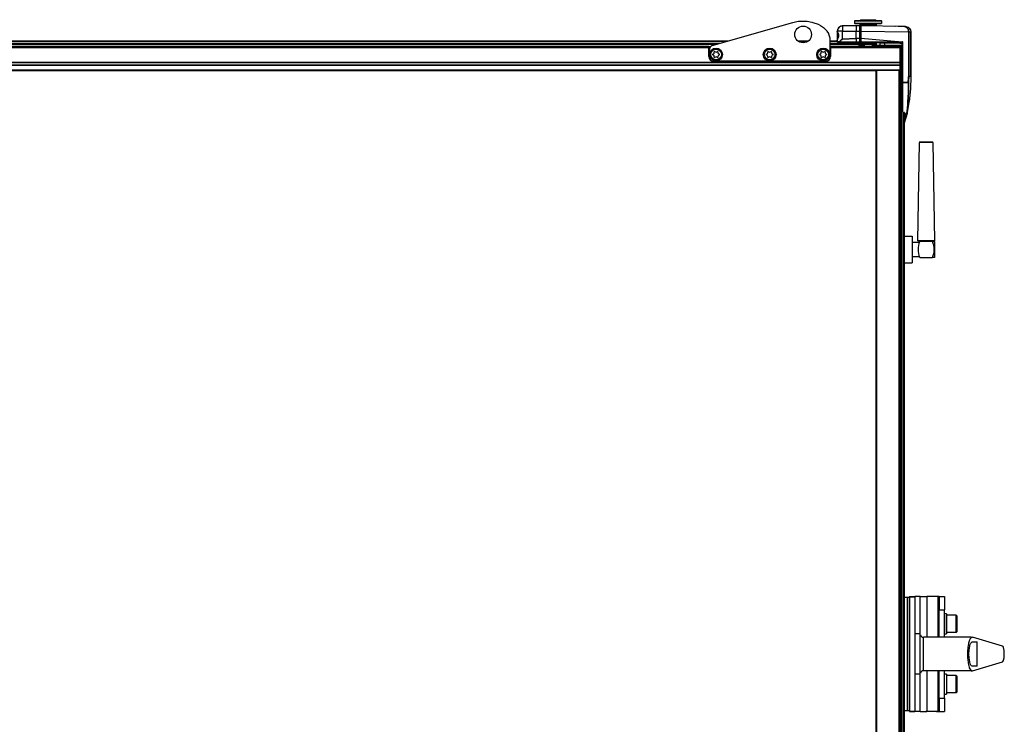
# Model space of a CAD drawing. Header units: millimetres. Extents: x -380.3 to -282.2, y 263.5 to 326.7.
# Tile 11 of 11: x -331.2 to -282.2, y 291.6 to 326.7. Entities that reach past the tile are written whole.
import ezdxf

# ---------------------------------------------------------------- set-up
doc = ezdxf.new("R2010")
doc.units = ezdxf.units.MM

# ---------------------------------------------------------------- blocks, each defined once
blk = doc.blocks.new('Abdeckung-2__5', base_point=(-4358.2, 4879.97))
at = {"color": 1, "linetype": 'Continuous'}
for p, q in [((-4358.13, 4891.29), (-4358.07, 4891.97)), ((-4354.2, 4891.29), (-4358.13, 4891.29)), ((-4357.78, 4890.3), (-4357.98, 4890.71)), ((-4357.83, 4890.09), (-4357.78, 4890.3)), ((-4357.83, 4885.85), (-4357.83, 4890.09)), ((-4357.63, 4889.99), (-4357.78, 4890.3)), ((-4357.57, 4889.85), (-4357.63, 4889.99)), ((-4357.35, 4889.29), (-4357.57, 4889.85)), ((-4357.27, 4889.05), (-4357.35, 4889.29)), ((-4354.2, 4891.29), (-4344.13, 4891.47)), ((-4354.19, 4885.51), (-4354.2, 4891.29)), ((-4344.13, 4885.87), (-4344.13, 4891.47)), ((-4344.13, 4891.47), (-4341.42, 4891.42)), ((-4341.42, 4895.42), (-4341.42, 4894.77)), ((-4341.42, 4894.77), (-4341.42, 4891.42)), ((-4341.42, 4891.42), (-4341.41, 4886.12)), ((-4341.13, 4891.41), (-4341.42, 4891.42)), ((-4340.53, 4891.41), (-4341.13, 4891.41)), ((-4356.39, 4883.48), (-4358.13, 4883.51)), ((-4358.03, 4885.11), (-4357.78, 4885.64)), ((-4357.78, 4885.64), (-4357.83, 4885.85)), ((-4357.78, 4885.64), (-4357.63, 4885.95)), ((-4357.63, 4885.95), (-4357.57, 4886.09)), ((-4357.57, 4886.09), (-4357.35, 4886.65)), ((-4357.35, 4886.65), (-4357.27, 4886.89)), ((-4357.18, 4888.65), (-4357.27, 4889.05)), ((-4357.27, 4886.89), (-4357.19, 4887.24)), ((-4357.19, 4887.24), (-4357.18, 4888.65)), ((-4356.13, 4884.01), (-4356.39, 4883.48)), ((-4356.22, 4883.45), (-4355.73, 4884.35)), ((-4356.22, 4883.45), (-4344.13, 4883.48)), ((-4344.13, 4883.26), (-4356.22, 4883.45)), ((-4355.73, 4884.35), (-4356.13, 4884.01)), ((-4355.73, 4884.35), (-4354.46, 4885.47)), ((-4354.82, 4885.43), (-4355.73, 4884.35)), ((-4354.46, 4885.47), (-4354.82, 4885.43)), ((-4354.19, 4885.51), (-4354.46, 4885.47)), ((-4354.46, 4885.47), (-4354.19, 4885.51)), ((-4354.19, 4885.51), (-4344.13, 4885.87)), ((-4344.13, 4885.87), (-4354.19, 4885.51)), ((-4341.41, 4886.12), (-4344.13, 4885.87)), ((-4344.13, 4885.87), (-4341.41, 4886.12)), ((-4344.13, 4883.48), (-4341.41, 4883.53)), ((-4341.41, 4883.31), (-4344.13, 4883.26)), ((-4341.21, 4886.14), (-4341.41, 4886.12)), ((-4341.41, 4886.12), (-4341.41, 4883.53)), ((-4341.41, 4883.53), (-4341.41, 4883.31)), ((-4340.53, 4887.27), (-4341.13, 4887.22))]:
    blk.add_line(p, q, dxfattribs=at)
at = {"color": 7, "linetype": 'Continuous'}
for p, q in [((-4358.13, 4891.29), (-4358.13, 4891.16)), ((-4358.13, 4891.29), (-4358.13, 4884.78)), ((-4358.13, 4891.16), (-4358.05, 4890.86)), ((-4357.98, 4890.71), (-4358.13, 4891.16)), ((-4358.07, 4891.97), (-4358.11, 4891.51)), ((-4357.9, 4892.72), (-4358.07, 4891.97)), ((-4358.05, 4890.86), (-4357.98, 4890.71)), ((-4357.98, 4890.71), (-4357.83, 4890.09)), ((-4357.78, 4893), (-4357.9, 4892.72)), ((-4357.83, 4890.09), (-4357.57, 4889.85)), ((-4357.58, 4893.41), (-4357.78, 4893)), ((-4357.13, 4894.04), (-4357.58, 4893.41)), ((-4357.57, 4889.85), (-4357.35, 4889.29)), ((-4357.35, 4889.29), (-4357.27, 4889.05)), ((-4356.58, 4894.43), (-4357.13, 4894.04)), ((-4356.41, 4894.58), (-4356.58, 4894.43)), ((-4356.58, 4894.43), (-4356.41, 4894.58)), ((-4355.91, 4894.88), (-4356.41, 4894.58)), ((-4356.41, 4894.58), (-4355.91, 4894.88)), ((-4355.7, 4895.02), (-4355.91, 4894.88)), ((-4355.33, 4895.12), (-4355.7, 4895.02)), ((-4354.73, 4895.23), (-4355.33, 4895.12)), ((-4354.5, 4895.28), (-4354.97, 4895.23)), ((-4354.35, 4895.29), (-4354.5, 4895.28)), ((-4354.2, 4895.29), (-4354.35, 4895.29)), ((-4344.13, 4895.47), (-4354.2, 4895.29)), ((-4344.13, 4895.47), (-4344.13, 4891.47)), ((-4341.42, 4895.42), (-4344.13, 4895.47)), ((-4341.21, 4886.14), (-4341.13, 4891.41)), ((-4341.13, 4891.41), (-4341.13, 4895.12)), ((-4341.13, 4894.63), (-4340.53, 4894.58)), ((-4358.03, 4885.11), (-4358.13, 4884.78)), ((-4358.13, 4884.78), (-4358.03, 4885.11)), ((-4358.13, 4884.78), (-4358.13, 4883.51)), ((-4357.92, 4885.43), (-4358.03, 4885.11)), ((-4357.63, 4885.95), (-4357.92, 4885.43)), ((-4357.83, 4883.21), (-4356.22, 4883.18)), ((-4357.55, 4886.31), (-4357.63, 4885.95)), ((-4357.27, 4886.89), (-4357.55, 4886.31)), ((-4357.27, 4889.05), (-4357.17, 4887.97)), ((-4357.17, 4887.97), (-4357.27, 4886.89)), ((-4356.22, 4883.18), (-4344.13, 4882.97)), ((-4344.13, 4885.87), (-4344.13, 4883.48)), ((-4344.13, 4882.97), (-4341.42, 4883.02)), ((-4341.13, 4883.73), (-4341.21, 4886.14)), ((-4341.13, 4883.73), (-4340.53, 4883.79)), ((-4341.13, 4883.32), (-4341.13, 4883.73)), ((-4341.13, 4882.42), (-4341.13, 4883.73)), ((-4341.13, 4880.74), (-4341.13, 4882.42)), ((-4341.13, 4879.97), (-4341.13, 4880.74))]:
    blk.add_line(p, q, dxfattribs=at)
for centre, radius, start, end in [((-4354.16, 4891.33), 3.96, 90.49782, 180.50218), ((-4341.43, 4895.12), 0.3, 0, 89), ((-4357.83, 4883.51), 0.3, 180, 269), ((-4341.41, 4883.31), 0.288, 268.71568, 1.91188)]:
    blk.add_arc(centre, radius, start, end, dxfattribs=at)
at = {"color": 1, "linetype": 'Continuous'}
for points in [[(-4354.2, 4895.29), (-4354.2, 4895.26), (-4354.21, 4895.04), (-4354.22, 4894.63), (-4354.23, 4894.12), (-4354.22, 4893.52), (-4354.22, 4892.83), (-4354.21, 4892.08), (-4354.2, 4891.29)], [(-4356.39, 4883.48), (-4356.37, 4883.4), (-4356.3, 4883.26), (-4356.23, 4883.19), (-4356.22, 4883.18)], [(-4356.39, 4883.48), (-4356.3, 4883.47), (-4356.22, 4883.45)], [(-4356.39, 4883.48), (-4356.36, 4883.48), (-4356.22, 4883.45)], [(-4356.22, 4883.45), (-4356.22, 4883.32), (-4356.22, 4883.18)], [(-4341.42, 4883.02), (-4341.42, 4883.03), (-4341.42, 4883.09), (-4341.41, 4883.17), (-4341.41, 4883.31)], [(-4341.41, 4886.12), (-4341.4, 4886.12), (-4341.31, 4886.13), (-4341.22, 4886.14), (-4341.21, 4886.14)], [(-4341.41, 4883.53), (-4341.34, 4883.53), (-4341.26, 4883.54)], [(-4341.41, 4883.31), (-4341.34, 4883.31), (-4341.26, 4883.31), (-4341.19, 4883.31), (-4341.13, 4883.32)]]:
    blk.add_spline(points, degree=3, dxfattribs=at)
at = {"color": 7, "linetype": 'Continuous'}
blk.add_spline([(-4344.13, 4882.97), (-4344.13, 4882.99), (-4344.13, 4883.12), (-4344.13, 4883.25), (-4344.13, 4883.26)], degree=3, dxfattribs=at)
blk = doc.blocks.new('Griff-2__8', base_point=(-4340.53, 4822.75))
at = {"color": 7, "linetype": 'Continuous'}
for p, q in [((-4308.01, 4894.84), (-4340.53, 4895.41)), ((-4340.53, 4895.41), (-4340.53, 4891.41)), ((-4340.53, 4891.41), (-4340.53, 4886.16)), ((-4314.83, 4894.96), (-4315.09, 4894.96)), ((-4312.16, 4894.91), (-4312.63, 4894.92)), ((-4310.37, 4894.88), (-4312.16, 4894.91)), ((-4309.68, 4894.87), (-4310.13, 4894.88)), ((-4309.52, 4894.87), (-4309.68, 4894.87)), ((-4308.36, 4894.85), (-4309.33, 4894.86)), ((-4308.01, 4894.84), (-4307.49, 4894.77)), ((-4307.34, 4894.75), (-4308.01, 4894.84)), ((-4307.2, 4894.83), (-4308.01, 4894.84)), ((-4307.2, 4894.83), (-4306.59, 4894.77)), ((-4307.2, 4894.83), (-4306.59, 4894.77)), ((-4306.44, 4894.74), (-4305.7, 4894.5)), ((-4305.7, 4894.5), (-4305.05, 4894.15)), ((-4305.05, 4894.15), (-4304.41, 4893.63)), ((-4304.41, 4893.63), (-4303.57, 4892.33)), ((-4303.57, 4892.33), (-4303.52, 4892.19)), ((-4303.52, 4892.19), (-4303.28, 4890.83)), ((-4303.28, 4857.67), (-4303.28, 4890.83)), ((-4340.53, 4886.16), (-4309.58, 4883.45)), ((-4340.53, 4886.16), (-4340.53, 4883.43)), ((-4340.53, 4883.43), (-4340.53, 4883.1)), ((-4340.53, 4883.1), (-4340.53, 4882.96)), ((-4340.53, 4882.96), (-4311.53, 4882.45)), ((-4322.63, 4880.97), (-4322.63, 4882.65)), ((-4311.53, 4882.45), (-4309.62, 4882.42)), ((-4309.41, 4880.97), (-4309.41, 4882.42)), ((-4309.13, 4882.16), (-4309.13, 4882.91)), ((-4309.13, 4853.09), (-4309.13, 4882.16)), ((-4305.11, 4853.09), (-4309.13, 4853.09)), ((-4309.13, 4853.09), (-4305.11, 4853.09)), ((-4309.13, 4830.88), (-4309.13, 4853.09)), ((-4303.29, 4854.33), (-4303.37, 4851.55)), ((-4303.28, 4854.68), (-4303.29, 4854.33)), ((-4303.28, 4857.67), (-4303.28, 4854.68)), ((-4303.67, 4845.73), (-4303.86, 4843.6)), ((-4303.5, 4848.65), (-4303.67, 4845.73)), ((-4303.37, 4851.36), (-4303.5, 4848.65)), ((-4303.37, 4851.55), (-4303.37, 4851.36)), ((-4304.71, 4838.3), (-4305.67, 4832.21)), ((-4304.52, 4839.13), (-4304.71, 4838.3)), ((-4304.42, 4839.6), (-4304.52, 4839.13)), ((-4304.3, 4840.29), (-4304.42, 4839.6)), ((-4304.37, 4839.88), (-4304.42, 4839.6)), ((-4304.3, 4840.29), (-4304.37, 4839.88)), ((-4304.2, 4840.84), (-4304.3, 4840.29)), ((-4304.23, 4840.71), (-4304.3, 4840.29)), ((-4304.18, 4841.02), (-4304.23, 4840.71)), ((-4304.1, 4841.56), (-4304.2, 4840.84)), ((-4304.1, 4841.56), (-4304.18, 4841.02)), ((-4303.86, 4843.6), (-4304.1, 4841.56)), ((-4308.67, 4830.65), (-4308.93, 4830.7)), ((-4308.67, 4830.65), (-4308.08, 4830.64)), ((-4307.82, 4830.6), (-4308.08, 4830.64)), ((-4305.86, 4830.89), (-4305.99, 4830.18)), ((-4305.67, 4832.21), (-4305.86, 4830.89)), ((-4305.86, 4830.89), (-4305.79, 4831.38)), ((-4306.03, 4830.05), (-4308.13, 4822.75)), ((-4308.04, 4826.1), (-4307.91, 4826.25)), ((-4307.91, 4826.25), (-4307.63, 4826.97)), ((-4307.63, 4830.43), (-4307.63, 4829.75)), ((-4307.63, 4829.75), (-4307.63, 4826.97))]:
    blk.add_line(p, q, dxfattribs=at)
at = {"color": 1, "linetype": 'Continuous'}
for p, q in [((-4340.53, 4891.41), (-4305.04, 4890.79)), ((-4307.34, 4894.75), (-4307.18, 4894.67)), ((-4307.05, 4894.67), (-4307.34, 4894.75)), ((-4307.18, 4894.67), (-4306.87, 4894.52)), ((-4306.68, 4894.52), (-4307.05, 4894.67)), ((-4306.87, 4894.52), (-4306.5, 4894.28)), ((-4306.31, 4894.31), (-4306.68, 4894.52)), ((-4306.59, 4894.77), (-4306.44, 4894.74)), ((-4306.44, 4894.74), (-4306.12, 4894.66)), ((-4306.35, 4894.15), (-4305.9, 4893.66)), ((-4306.08, 4894.15), (-4306.31, 4894.31)), ((-4306.12, 4894.66), (-4305.7, 4894.5)), ((-4305.56, 4893.65), (-4306.08, 4894.15)), ((-4305.9, 4893.66), (-4305.7, 4893.37)), ((-4305.7, 4894.5), (-4305.28, 4894.29)), ((-4305.7, 4893.37), (-4305.53, 4893.05)), ((-4305.37, 4893.42), (-4305.56, 4893.65)), ((-4305.53, 4893.05), (-4305.3, 4892.49)), ((-4305.11, 4893.01), (-4305.37, 4893.42)), ((-4305.3, 4892.49), (-4305.2, 4892.15)), ((-4305.28, 4894.29), (-4305.05, 4894.15)), ((-4305.2, 4892.15), (-4305.1, 4891.67)), ((-4304.81, 4892.36), (-4305.11, 4893.01)), ((-4305.1, 4891.67), (-4305.04, 4890.79)), ((-4305.05, 4894.15), (-4304.21, 4893.4)), ((-4304.55, 4890.79), (-4305.04, 4890.79)), ((-4305.04, 4890.79), (-4305.04, 4857.67)), ((-4304.76, 4892.21), (-4304.81, 4892.36)), ((-4304.61, 4891.62), (-4304.76, 4892.21)), ((-4304.55, 4890.79), (-4304.61, 4891.62)), ((-4304.55, 4890.79), (-4303.28, 4890.83)), ((-4304.55, 4857.67), (-4304.55, 4890.79)), ((-4304.21, 4893.4), (-4303.91, 4892.99)), ((-4303.91, 4892.99), (-4303.57, 4892.33)), ((-4303.57, 4892.33), (-4303.52, 4892.19)), ((-4303.52, 4892.19), (-4303.43, 4891.92)), ((-4303.43, 4891.92), (-4303.28, 4890.83)), ((-4303.28, 4890.83), (-4303.28, 4857.67)), ((-4340.53, 4883.43), (-4309.58, 4883.45)), ((-4311.52, 4882.95), (-4340.53, 4883.43)), ((-4311.52, 4882.95), (-4309.13, 4882.91)), ((-4309.13, 4882.91), (-4311.52, 4882.95)), ((-4309.25, 4882.72), (-4309.45, 4882.56)), ((-4305.11, 4853.09), (-4305.18, 4848.78)), ((-4304.55, 4857.67), (-4305.04, 4857.67)), ((-4304.69, 4849.33), (-4304.63, 4853.15)), ((-4303.28, 4857.67), (-4304.55, 4857.67)), ((-4303.3, 4854.55), (-4303.37, 4851.55)), ((-4303.28, 4857.67), (-4303.3, 4854.55)), ((-4305.27, 4845.51), (-4305.41, 4842.03)), ((-4305.18, 4848.78), (-4305.27, 4845.51)), ((-4304.89, 4842.91), (-4304.79, 4845.68)), ((-4304.79, 4845.68), (-4304.69, 4849.33)), ((-4303.66, 4846.01), (-4303.86, 4843.6)), ((-4303.5, 4848.65), (-4303.66, 4846.01)), ((-4303.47, 4849.22), (-4303.5, 4848.65)), ((-4303.37, 4851.55), (-4303.47, 4849.22)), ((-4305.6, 4838.34), (-4305.76, 4835.93)), ((-4305.41, 4842.03), (-4305.6, 4838.34)), ((-4305.18, 4837.6), (-4305, 4840.61)), ((-4305, 4840.61), (-4304.89, 4842.91)), ((-4303.91, 4843.18), (-4304.1, 4841.56)), ((-4303.86, 4843.6), (-4303.91, 4843.18)), ((-4306.35, 4830.51), (-4306.48, 4829.77)), ((-4306.22, 4831.37), (-4306.35, 4830.51)), ((-4306.1, 4832.34), (-4306.22, 4831.37)), ((-4305.98, 4833.43), (-4306.1, 4832.34)), ((-4306.03, 4830.05), (-4305.86, 4830.89)), ((-4305.87, 4834.63), (-4305.98, 4833.43)), ((-4305.76, 4835.93), (-4305.87, 4834.63)), ((-4305.79, 4831.38), (-4305.74, 4831.73)), ((-4305.74, 4831.73), (-4305.61, 4832.69)), ((-4305.61, 4832.69), (-4305.5, 4833.77)), ((-4305.5, 4833.77), (-4305.38, 4834.95)), ((-4305.38, 4834.95), (-4305.28, 4836.23)), ((-4305.28, 4836.23), (-4305.18, 4837.6)), ((-4306.48, 4829.77), (-4308.13, 4824.05)), ((-4307.63, 4829.75), (-4306.48, 4829.77)), ((-4306.29, 4829.8), (-4306.48, 4829.77))]:
    blk.add_line(p, q, dxfattribs=at)
at = {"color": 7, "linetype": 'Continuous'}
blk.add_arc((-4309.63, 4881.92), 0.502, 0.20183, 88.79817, dxfattribs=at)
at = {"color": 1, "linetype": 'Continuous'}
for points in [[(-4304.55, 4890.79), (-4304.57, 4890.79), (-4304.68, 4890.82), (-4304.9, 4890.82), (-4305.04, 4890.79)], [(-4311.52, 4882.95), (-4311.52, 4882.89), (-4311.53, 4882.82), (-4311.53, 4882.73), (-4311.53, 4882.65)], [(-4311.53, 4882.65), (-4311.53, 4882.48), (-4311.53, 4882.45)], [(-4309.13, 4882.91), (-4309.14, 4883.02), (-4309.19, 4883.19), (-4309.23, 4883.26), (-4309.32, 4883.34), (-4309.49, 4883.42), (-4309.58, 4883.45)], [(-4305.11, 4853.09), (-4305.06, 4855.41), (-4305.04, 4857.67)], [(-4305.11, 4853.09), (-4304.98, 4853.13), (-4304.75, 4853.16), (-4304.64, 4853.15), (-4304.63, 4853.15)], [(-4304.63, 4853.15), (-4304.64, 4853.15), (-4304.75, 4853.16), (-4304.98, 4853.13), (-4305.11, 4853.09)], [(-4304.63, 4853.15), (-4304.57, 4855.41), (-4304.55, 4857.67)], [(-4306.48, 4829.77), (-4306.37, 4829.79), (-4306.21, 4829.85), (-4306.12, 4829.91), (-4306.03, 4830.05)], [(-4306.29, 4829.8), (-4306.28, 4829.81), (-4306.21, 4829.85), (-4306.12, 4829.91), (-4306.03, 4830.05)]]:
    blk.add_spline(points, degree=3, dxfattribs=at)
blk = doc.blocks.new('Diffusor-Rahmen-seitlich__13', base_point=(-4329.13, 3988.97))
at = {"color": 7, "linetype": 'Continuous'}
for p, q in [((-4328.63, 4861.97), (-4329.13, 4861.97)), ((-4329.13, 3988.97), (-4329.13, 4861.97)), ((-4312.13, 4861.97), (-4328.63, 4861.97)), ((-4311.13, 4861.97), (-4312.13, 4861.97)), ((-4311.13, 4861.97), (-4311.13, 3988.97))]:
    blk.add_line(p, q, dxfattribs=at)
at = {"color": 1, "linetype": 'Continuous'}
for p, q in [((-4328.63, 3988.97), (-4328.63, 4861.97)), ((-4312.13, 4861.97), (-4312.13, 3988.97))]:
    blk.add_line(p, q, dxfattribs=at)
blk = doc.blocks.new('Senkschraube-DIN7500-TX20-M4x12_A2K__5__14', base_point=(-4372.63, 4869.97))
at = {"color": 7, "linetype": 'Continuous'}
for p, q in [((-4370.04, 4875.39), (-4370.06, 4876.1)), ((-4369.76, 4876.28), (-4369.15, 4875.91)), ((-4368.1, 4875.91), (-4367.5, 4876.28)), ((-4367.19, 4876.1), (-4367.21, 4875.39)), ((-4371.19, 4874.15), (-4370.57, 4874.48)), ((-4370.57, 4873.46), (-4371.19, 4873.79)), ((-4370.06, 4871.84), (-4370.04, 4872.55)), ((-4369.15, 4872.03), (-4369.76, 4871.66)), ((-4367.5, 4871.66), (-4368.1, 4872.03)), ((-4367.21, 4872.55), (-4367.19, 4871.84)), ((-4366.69, 4874.48), (-4366.06, 4874.15)), ((-4366.06, 4873.79), (-4366.69, 4873.46))]:
    blk.add_line(p, q, dxfattribs=at)
blk.add_circle((-4368.63, 4873.97), 4, dxfattribs=at)
for centre, radius, start, end in [((-4371.04, 4875.36), 1, 298.31954, 1.68046), ((-4369.86, 4876.11), 0.2, 58.31954, 181.68046), ((-4368.63, 4876.76), 1, 238.31954, 301.68046), ((-4367.39, 4876.11), 0.2, 358.31954, 121.68046), ((-4366.21, 4875.36), 1, 178.31954, 241.68046), ((-4371.1, 4873.97), 0.2, 118.31954, 241.68046), ((-4371.04, 4872.58), 1, 358.31954, 61.68046), ((-4369.86, 4871.83), 0.2, 178.31954, 301.68046), ((-4368.63, 4871.18), 1, 58.31954, 121.68046), ((-4367.39, 4871.83), 0.2, 238.31954, 1.68046), ((-4366.21, 4872.58), 1, 118.31954, 181.68046), ((-4366.15, 4873.97), 0.2, 298.31954, 61.68046)]:
    blk.add_arc(centre, radius, start, end, dxfattribs=at)
blk = doc.blocks.new('Sicherungsoese-li__15', base_point=(-4453.63, 4868.97))
at = {"color": 7, "linetype": 'Continuous'}
for p, q in [((-4451.46, 4880.59), (-4391.23, 4897.92)), ((-4391.23, 4897.92), (-4388.24, 4898.59)), ((-4388.24, 4898.59), (-4387.03, 4898.77)), ((-4387.03, 4898.77), (-4384.9, 4898.94)), ((-4384.9, 4898.94), (-4382.25, 4898.94)), ((-4382.25, 4898.94), (-4380.53, 4898.8)), ((-4380.53, 4898.8), (-4377.24, 4898.24)), ((-4377.24, 4898.24), (-4376.31, 4898)), ((-4376.31, 4898), (-4372.49, 4896.6)), ((-4372.49, 4896.6), (-4370.76, 4895.69)), ((-4370.76, 4895.69), (-4368.53, 4894.15)), ((-4368.53, 4894.15), (-4367.97, 4893.68)), ((-4367.97, 4893.68), (-4366.02, 4891.61)), ((-4366.02, 4891.61), (-4365.84, 4891.37)), ((-4365.84, 4891.37), (-4364.76, 4889.62)), ((-4364.76, 4889.62), (-4364.65, 4889.39)), ((-4364.65, 4889.39), (-4364.1, 4888.01)), ((-4364.1, 4888.01), (-4363.87, 4887.13)), ((-4363.87, 4887.13), (-4363.74, 4886.46)), ((-4363.74, 4886.46), (-4363.63, 4884.97)), ((-4363.63, 4884.97), (-4363.63, 4871.97)), ((-4453.63, 4871.97), (-4453.63, 4877.71)), ((-4366.63, 4868.97), (-4450.63, 4868.97))]:
    blk.add_line(p, q, dxfattribs=at)
for centre, radius in [((-4383.63, 4888.97), 6.25), ((-4448.63, 4873.97), 4.8), ((-4408.63, 4873.97), 4.8), ((-4368.63, 4873.97), 4.8)]:
    blk.add_circle(centre, radius, dxfattribs=at)
for centre, start, end in [((-4450.63, 4877.71), 106.04826, 180), ((-4450.63, 4871.97), 180, 270), ((-4366.63, 4871.97), 270, 0)]:
    blk.add_arc(centre, 3, start, end, dxfattribs=at)
blk = doc.blocks.new('Senkschraube-DIN7500-TX20-M4x12_A2K__3__16', base_point=(-4452.63, 4869.97))
at = {"color": 7, "linetype": 'Continuous'}
for p, q in [((-4450.04, 4875.39), (-4450.06, 4876.1)), ((-4449.76, 4876.28), (-4449.15, 4875.91)), ((-4448.1, 4875.91), (-4447.5, 4876.28)), ((-4447.19, 4876.1), (-4447.21, 4875.39)), ((-4451.19, 4874.15), (-4450.57, 4874.48)), ((-4450.57, 4873.46), (-4451.19, 4873.79)), ((-4450.06, 4871.84), (-4450.04, 4872.55)), ((-4449.15, 4872.03), (-4449.76, 4871.66)), ((-4447.5, 4871.66), (-4448.1, 4872.03)), ((-4447.21, 4872.55), (-4447.19, 4871.84)), ((-4446.69, 4874.48), (-4446.06, 4874.15)), ((-4446.06, 4873.79), (-4446.69, 4873.46))]:
    blk.add_line(p, q, dxfattribs=at)
blk.add_circle((-4448.63, 4873.97), 4, dxfattribs=at)
for centre, radius, start, end in [((-4451.04, 4875.36), 1, 298.31954, 1.68046), ((-4449.86, 4876.11), 0.2, 58.31954, 181.68046), ((-4448.63, 4876.76), 1, 238.31954, 301.68046), ((-4447.39, 4876.11), 0.2, 358.31954, 121.68046), ((-4446.21, 4875.36), 1, 178.31954, 241.68046), ((-4451.1, 4873.97), 0.2, 118.31954, 241.68046), ((-4451.04, 4872.58), 1, 358.31954, 61.68046), ((-4449.86, 4871.83), 0.2, 178.31954, 301.68046), ((-4448.63, 4871.18), 1, 58.31954, 121.68046), ((-4447.39, 4871.83), 0.2, 238.31954, 1.68046), ((-4446.21, 4872.58), 1, 118.31954, 181.68046), ((-4446.15, 4873.97), 0.2, 298.31954, 61.68046)]:
    blk.add_arc(centre, radius, start, end, dxfattribs=at)
blk = doc.blocks.new('Diffusor-Rahmen-oben__17', base_point=(-5626.13, 4861.97))
at = {"color": 7, "linetype": 'Continuous'}
for p, q in [((-4454.13, 4879.97), (-5483.13, 4879.97)), ((-4454.13, 4879.97), (-4452.56, 4879.97)), ((-4454.13, 4878.97), (-4454.13, 4879.97)), ((-4454.13, 4872.47), (-4454.13, 4878.97)), ((-4363.63, 4879.97), (-4363.13, 4879.97)), ((-4363.13, 4878.97), (-4363.13, 4879.97)), ((-4311.13, 4879.97), (-4363.13, 4879.97)), ((-4363.13, 4878.97), (-4363.13, 4872.47)), ((-4311.13, 4878.97), (-4311.13, 4879.97)), ((-4311.13, 4868.09), (-4311.13, 4878.97)), ((-4366.63, 4868.97), (-4450.63, 4868.97)), ((-4311.13, 4868.09), (-4311.13, 4867.86)), ((-4311.13, 4866.08), (-4311.13, 4867.86)), ((-5608.13, 4861.97), (-4329.13, 4861.97)), ((-4311.13, 4866.08), (-4311.13, 4865.85)), ((-4311.13, 4862.47), (-4311.13, 4865.85)), ((-4311.13, 4862.47), (-4311.13, 4861.97))]:
    blk.add_line(p, q, dxfattribs=at)
at = {"color": 1, "linetype": 'Continuous'}
for p, q in [((-4454.13, 4878.97), (-5483.13, 4878.97)), ((-4311.13, 4878.97), (-4363.13, 4878.97)), ((-4311.13, 4868.09), (-5626.13, 4868.09)), ((-4311.13, 4867.86), (-5626.13, 4867.86)), ((-4311.13, 4866.08), (-5626.13, 4866.08)), ((-4311.13, 4865.85), (-5626.13, 4865.85)), ((-5626.13, 4862.47), (-4311.13, 4862.47))]:
    blk.add_line(p, q, dxfattribs=at)
at = {"color": 7, "linetype": 'Continuous'}
for centre, start, end in [((-4450.63, 4872.47), 180, 270), ((-4366.63, 4872.47), 270, 0)]:
    blk.add_arc(centre, 3.5, start, end, dxfattribs=at)
blk = doc.blocks.new('Senkschraube-DIN7500-TX20-M4x12_A2K__4__26', base_point=(-4412.63, 4869.97))
at = {"color": 7, "linetype": 'Continuous'}
for p, q in [((-4410.04, 4875.39), (-4410.06, 4876.1)), ((-4409.76, 4876.28), (-4409.15, 4875.91)), ((-4408.1, 4875.91), (-4407.5, 4876.28)), ((-4407.19, 4876.1), (-4407.21, 4875.39)), ((-4411.19, 4874.15), (-4410.57, 4874.48)), ((-4410.57, 4873.46), (-4411.19, 4873.79)), ((-4410.06, 4871.84), (-4410.04, 4872.55)), ((-4409.15, 4872.03), (-4409.76, 4871.66)), ((-4407.5, 4871.66), (-4408.1, 4872.03)), ((-4407.21, 4872.55), (-4407.19, 4871.84)), ((-4406.69, 4874.48), (-4406.06, 4874.15)), ((-4406.06, 4873.79), (-4406.69, 4873.46))]:
    blk.add_line(p, q, dxfattribs=at)
blk.add_circle((-4408.63, 4873.97), 4, dxfattribs=at)
for centre, radius, start, end in [((-4411.04, 4875.36), 1, 298.31954, 1.68046), ((-4409.86, 4876.11), 0.2, 58.31954, 181.68046), ((-4408.63, 4876.76), 1, 238.31954, 301.68046), ((-4407.39, 4876.11), 0.2, 358.31954, 121.68046), ((-4406.21, 4875.36), 1, 178.31954, 241.68046), ((-4411.1, 4873.97), 0.2, 118.31954, 241.68046), ((-4411.04, 4872.58), 1, 358.31954, 61.68046), ((-4409.86, 4871.83), 0.2, 178.31954, 301.68046), ((-4408.63, 4871.18), 1, 58.31954, 121.68046), ((-4407.39, 4871.83), 0.2, 238.31954, 1.68046), ((-4406.21, 4872.58), 1, 118.31954, 181.68046), ((-4406.15, 4873.97), 0.2, 298.31954, 61.68046)]:
    blk.add_arc(centre, radius, start, end, dxfattribs=at)
blk = doc.blocks.new('Standard-Diffusor-kpl___27', base_point=(-5626.13, 3970.97))
for name, p in [('Sicherungsoese-li__15', (-4453.63, 4868.97)), ('Diffusor-Rahmen-oben__17', (-5626.13, 4861.97)), ('Senkschraube-DIN7500-TX20-M4x12_A2K__3__16', (-4452.63, 4869.97)), ('Senkschraube-DIN7500-TX20-M4x12_A2K__4__26', (-4412.63, 4869.97)), ('Senkschraube-DIN7500-TX20-M4x12_A2K__5__14', (-4372.63, 4869.97)), ('Diffusor-Rahmen-seitlich__13', (-4329.13, 3988.97))]:
    blk.add_blockref(name, p)
blk = doc.blocks.new('Aufnahmewinkel-kurz_1', base_point=(-4291.95, 4383.47))
at = {"color": 7, "linetype": 'Continuous'}
for p, q in [((-4282.13, 4469.47), (-4283.17, 4469.47)), ((-4282.13, 4469.47), (-4282.13, 4459.47)), ((-4282.13, 4469.47), (-4278.13, 4469.47)), ((-4278.13, 4469.47), (-4278.13, 4459.47)), ((-4282.13, 4461.47), (-4283.17, 4461.47)), ((-4282.13, 4438.97), (-4282.13, 4459.47)), ((-4278.13, 4438.97), (-4278.13, 4459.47)), ((-4282.13, 4439.97), (-4283.17, 4439.97)), ((-4283.17, 4412.97), (-4282.13, 4412.97)), ((-4282.13, 4393.47), (-4282.13, 4413.97)), ((-4278.13, 4393.47), (-4278.13, 4413.97)), ((-4282.9, 4391.47), (-4283.13, 4391.47)), ((-4282.13, 4391.47), (-4282.9, 4391.47)), ((-4282.13, 4393.47), (-4282.13, 4383.47)), ((-4278.13, 4393.47), (-4278.13, 4383.47)), ((-4284.13, 4383.47), (-4291.95, 4383.47)), ((-4284.13, 4383.47), (-4283.48, 4383.47)), ((-4283.48, 4383.47), (-4283.13, 4383.47)), ((-4283.13, 4383.47), (-4282.9, 4383.47)), ((-4282.9, 4383.47), (-4282.13, 4383.47)), ((-4282.13, 4383.47), (-4278.13, 4383.47))]:
    blk.add_line(p, q, dxfattribs=at)
at = {"color": 1, "linetype": 'Continuous'}
for p, q in [((-4282.13, 4459.47), (-4278.13, 4459.47)), ((-4282.13, 4393.47), (-4278.13, 4393.47))]:
    blk.add_line(p, q, dxfattribs=at)
blk = doc.blocks.new('Rohrbuegel-kurz-geschw_', base_point=(-5659.13, 4383.47))
blk.add_blockref('Aufnahmewinkel-kurz_1', (-4291.95, 4383.47))
blk = doc.blocks.new('Haltebuegel-kurz', base_point=(-5659.13, 4383.47))
blk.add_blockref('Rohrbuegel-kurz-geschw_', (-5659.13, 4383.47))
blk = doc.blocks.new('Winkelantenne-2dBi-Black-90_2_4Ghz__28', base_point=(-4308.13, 4718.47))
at = {"color": 7, "linetype": 'Continuous'}
for p, q in [((-4290.64, 4808.47), (-4296.9, 4808.47)), ((-4286.75, 4808.47), (-4290.64, 4808.47)), ((-4297.08, 4808.37), (-4298.32, 4734.97)), ((-4285.33, 4734.97), (-4286.57, 4808.37)), ((-4308.13, 4738.47), (-4302.23, 4738.46)), ((-4302.23, 4738.46), (-4302.13, 4729.36)), ((-4291.47, 4734.97), (-4298.32, 4734.97)), ((-4297.33, 4734.97), (-4297.33, 4734.47)), ((-4285.33, 4734.97), (-4291.47, 4734.97)), ((-4286.39, 4734.47), (-4286.33, 4734.97)), ((-4302.13, 4733.97), (-4296.81, 4733.97)), ((-4302.13, 4729.36), (-4302.13, 4718.66)), ((-4297.33, 4734.47), (-4296.6, 4734.47)), ((-4287.14, 4734.47), (-4296.6, 4734.47)), ((-4287.14, 4734.47), (-4286.39, 4734.47)), ((-4286.73, 4733.47), (-4287.14, 4734.47)), ((-4286.57, 4733.02), (-4286.73, 4733.47)), ((-4286.09, 4731.54), (-4286.57, 4733.02)), ((-4286.39, 4734.47), (-4285.63, 4734.47)), ((-4286.03, 4731.31), (-4286.09, 4731.54)), ((-4285.76, 4730.02), (-4286.03, 4731.31)), ((-4285.77, 4726.92), (-4285.65, 4728.08)), ((-4285.71, 4729.63), (-4285.76, 4730.02)), ((-4285.65, 4728.47), (-4285.71, 4729.63)), ((-4285.63, 4734.47), (-4285.65, 4728.47)), ((-4285.65, 4728.47), (-4285.63, 4722.47)), ((-4285.65, 4728.08), (-4285.65, 4728.47)), ((-4285.63, 4734.47), (-4285.63, 4729.81)), ((-4285.63, 4729.81), (-4285.63, 4722.47)), ((-4296.8, 4722.97), (-4302.13, 4722.97)), ((-4296.6, 4722.47), (-4287.14, 4722.47)), ((-4287.14, 4722.47), (-4286.57, 4723.91)), ((-4285.63, 4722.47), (-4287.14, 4722.47)), ((-4286.57, 4723.91), (-4286.33, 4724.62)), ((-4286.33, 4724.62), (-4286.09, 4725.4)), ((-4286.09, 4725.4), (-4285.84, 4726.49)), ((-4285.84, 4726.49), (-4285.77, 4726.92)), ((-4308.13, 4718.47), (-4302.23, 4718.47))]:
    blk.add_line(p, q, dxfattribs=at)
at = {"color": 1, "linetype": 'Continuous'}
for p, q in [((-4287.65, 4808.37), (-4297.08, 4808.37)), ((-4286.57, 4808.37), (-4287.65, 4808.37)), ((-4302.23, 4738.46), (-4302.23, 4736.82)), ((-4302.23, 4736.82), (-4302.23, 4718.47))]:
    blk.add_line(p, q, dxfattribs=at)
at = {"color": 7, "linetype": 'Continuous'}
blk.add_arc((-4282.58, 4728.47), 15.25, 156.82975, 203.17025, dxfattribs=at)
blk = doc.blocks.new('Gehaeuseprofil__29', base_point=(-5595.13, 4879.97))
at = {"color": 7, "linetype": 'Continuous'}
for p, q in [((-4439.72, 4883.97), (-5497.53, 4883.97)), ((-4446.67, 4881.97), (-5490.58, 4881.97)), ((-4379.92, 4883.97), (-4387.32, 4883.97)), ((-4358.13, 4883.97), (-4363.63, 4883.97)), ((-4342.13, 4881.97), (-4363.63, 4881.97)), ((-4342.13, 4882.27), (-4342.13, 4883.01)), ((-4342.13, 4882.27), (-4342.13, 4881.97)), ((-4342.13, 4881.67), (-4342.13, 4881.97)), ((-4342.13, 4881.67), (-4342.13, 4879.97))]:
    blk.add_line(p, q, dxfattribs=at)
at = {"color": 1, "linetype": 'Continuous'}
for p, q in [((-4440.76, 4883.67), (-5496.49, 4883.67)), ((-4445.63, 4882.27), (-5491.62, 4882.27)), ((-4380.36, 4883.67), (-4386.88, 4883.67)), ((-4358.13, 4883.67), (-4363.63, 4883.67)), ((-4342.13, 4882.27), (-4363.63, 4882.27)), ((-5489.54, 4881.67), (-4447.72, 4881.67)), ((-4363.63, 4881.67), (-4342.13, 4881.67))]:
    blk.add_line(p, q, dxfattribs=at)
blk = doc.blocks.new('Aufhaengung__31', base_point=(-4326.13, 3970.12))
at = {"color": 7, "linetype": 'Continuous'}
for p, q in [((-4326.13, 4880.97), (-4326.13, 4882.83)), ((-4326.13, 3971.09), (-4326.13, 3970.12))]:
    blk.add_line(p, q, dxfattribs=at)
blk = doc.blocks.new('Aufhaengung-geschw___32', base_point=(-4326.13, 3970.12))
blk.add_blockref('Aufhaengung__31', (-4326.13, 3970.12))
blk = doc.blocks.new('Seitenprofil__33', base_point=(-4329.13, 3971.97))
at = {"color": 7, "linetype": 'Continuous'}
for p, q in [((-4328.83, 4880.97), (-4329.13, 4880.97)), ((-4329.13, 4880.97), (-4329.13, 4879.97)), ((-4328.83, 4880.97), (-4310.43, 4880.97)), ((-4310.13, 4880.97), (-4310.43, 4880.97)), ((-4310.13, 3971.97), (-4310.13, 4880.97)), ((-4309.83, 4880.97), (-4310.13, 4880.97)), ((-4309.83, 4880.97), (-4309.13, 4880.97)), ((-4308.13, 4830.64), (-4308.13, 4022.3)), ((-4310.43, 3971.97), (-4311.13, 3971.97)), ((-4310.13, 3971.97), (-4310.43, 3971.97)), ((-4309.83, 3971.97), (-4310.13, 3971.97)), ((-4309.13, 3971.97), (-4309.83, 3971.97))]:
    blk.add_line(p, q, dxfattribs=at)
at = {"color": 1, "linetype": 'Continuous'}
for p, q in [((-4328.83, 4880.97), (-4328.83, 4879.97)), ((-4310.43, 3971.97), (-4310.43, 4880.97)), ((-4309.83, 4880.97), (-4309.83, 3971.97)), ((-4308.43, 4022.29), (-4308.43, 4830.65))]:
    blk.add_line(p, q, dxfattribs=at)
blk = doc.blocks.new('Fuss-oben__35', base_point=(-4341.13, 4879.97))
at = {"color": 7, "linetype": 'Continuous'}
for p, q in [((-4340.63, 4899.97), (-4341.13, 4899.47)), ((-4340.63, 4896.97), (-4341.13, 4896.47)), ((-4341.13, 4896.47), (-4341.13, 4896.91)), ((-4340.63, 4899.97), (-4340.63, 4899.35)), ((-4340.63, 4899.97), (-4329.63, 4899.97)), ((-4340.63, 4896.97), (-4340.63, 4895.97)), ((-4340.63, 4896.97), (-4329.63, 4896.97)), ((-4329.13, 4899.47), (-4329.63, 4899.97)), ((-4329.63, 4899.35), (-4329.63, 4899.97)), ((-4329.13, 4896.47), (-4329.63, 4896.97)), ((-4329.63, 4895.97), (-4329.63, 4896.97)), ((-4329.13, 4896.91), (-4329.13, 4896.47)), ((-4341.13, 4895.97), (-4341.13, 4896.47)), ((-4341.13, 4895.12), (-4341.13, 4895.97)), ((-4340.63, 4895.97), (-4340.63, 4894.59)), ((-4329.63, 4895.22), (-4329.63, 4895.97)), ((-4329.13, 4896.47), (-4329.13, 4895.97)), ((-4329.13, 4895.97), (-4329.13, 4895.21)), ((-4341.13, 4882.97), (-4341.13, 4883.32)), ((-4341.13, 4882.47), (-4341.13, 4882.97)), ((-4341.13, 4880.97), (-4341.13, 4882.47)), ((-4341.13, 4882.47), (-4340.63, 4881.97)), ((-4340.63, 4883.78), (-4340.63, 4882.97)), ((-4340.63, 4882.97), (-4340.63, 4881.97)), ((-4340.63, 4881.97), (-4340.63, 4880.97)), ((-4329.63, 4881.97), (-4340.63, 4881.97)), ((-4329.63, 4882.59), (-4329.63, 4882.77)), ((-4329.63, 4881.97), (-4329.63, 4882.59)), ((-4329.63, 4881.97), (-4329.13, 4882.47)), ((-4329.63, 4880.97), (-4329.63, 4881.97)), ((-4329.13, 4882.78), (-4329.13, 4882.47)), ((-4329.13, 4882.47), (-4329.13, 4880.97)), ((-4341.13, 4879.97), (-4341.13, 4880.97)), ((-4340.63, 4880.97), (-4340.63, 4879.97)), ((-4329.63, 4879.97), (-4329.63, 4880.97)), ((-4329.13, 4880.97), (-4329.13, 4879.97))]:
    blk.add_line(p, q, dxfattribs=at)
at = {"color": 1, "linetype": 'Continuous'}
for p, q in [((-4340.63, 4895.97), (-4341.13, 4895.97)), ((-4329.63, 4895.97), (-4340.63, 4895.97)), ((-4329.13, 4895.97), (-4329.63, 4895.97)), ((-4341.13, 4882.97), (-4340.63, 4882.97)), ((-4341.13, 4880.97), (-4340.63, 4880.97)), ((-4338.13, 4880.97), (-4340.63, 4880.97)), ((-4329.63, 4880.97), (-4332.13, 4880.97)), ((-4329.63, 4880.97), (-4329.13, 4880.97))]:
    blk.add_line(p, q, dxfattribs=at)
blk = doc.blocks.new('Bolzen__36', base_point=(-4345.13, 4879.97))
at = {"color": 7, "linetype": 'Continuous'}
for p, q in [((-4345.13, 4898.97), (-4345.05, 4899.23)), ((-4345.13, 4897.47), (-4345.13, 4898.97)), ((-4345.05, 4897.21), (-4345.13, 4897.47)), ((-4345.05, 4899.23), (-4344.93, 4899.37)), ((-4344.93, 4897.07), (-4345.05, 4897.21)), ((-4344.93, 4899.37), (-4344.76, 4899.45)), ((-4344.76, 4896.99), (-4344.93, 4897.07)), ((-4344.76, 4899.45), (-4344.53, 4899.47)), ((-4344.63, 4896.97), (-4344.76, 4896.99)), ((-4341.35, 4896.97), (-4344.63, 4896.97)), ((-4344.53, 4899.47), (-4336.48, 4899.47)), ((-4340.63, 4896.97), (-4341.35, 4896.97)), ((-4336.48, 4899.47), (-4325.63, 4899.47)), ((-4328.91, 4896.97), (-4329.63, 4896.97)), ((-4325.72, 4896.97), (-4328.91, 4896.97)), ((-4325.49, 4896.99), (-4325.72, 4896.97)), ((-4325.63, 4899.47), (-4325.49, 4899.45)), ((-4325.49, 4899.45), (-4325.33, 4899.37)), ((-4325.33, 4897.07), (-4325.49, 4896.99)), ((-4325.33, 4899.37), (-4325.2, 4899.23)), ((-4325.2, 4897.21), (-4325.33, 4897.07)), ((-4325.2, 4899.23), (-4325.13, 4898.97)), ((-4325.13, 4897.47), (-4325.2, 4897.21)), ((-4325.13, 4898.97), (-4325.13, 4897.47)), ((-4334.91, 4881.97), (-4339.61, 4881.97)), ((-4338.56, 4881.97), (-4338.39, 4881.92)), ((-4338.39, 4881.92), (-4338.24, 4881.81)), ((-4330.71, 4881.97), (-4334.91, 4881.97)), ((-4331.85, 4881.92), (-4332, 4881.81)), ((-4331.67, 4881.97), (-4331.85, 4881.92)), ((-4338.24, 4881.81), (-4338.14, 4881.65)), ((-4338.14, 4881.65), (-4338.13, 4881.47)), ((-4338.13, 4881.47), (-4338.13, 4879.97)), ((-4332.09, 4881.65), (-4332.13, 4881.47)), ((-4332.13, 4881.47), (-4332.13, 4879.97)), ((-4332, 4881.81), (-4332.09, 4881.65))]:
    blk.add_line(p, q, dxfattribs=at)
at = {"color": 1, "linetype": 'Continuous'}
for p, q in [((-4335.13, 4898.97), (-4345.13, 4898.97)), ((-4345.13, 4897.47), (-4336.55, 4897.47)), ((-4336.55, 4897.47), (-4325.13, 4897.47)), ((-4325.13, 4898.97), (-4335.13, 4898.97)), ((-4335.88, 4881.47), (-4338.13, 4881.47)), ((-4332.13, 4881.47), (-4335.88, 4881.47))]:
    blk.add_line(p, q, dxfattribs=at)
blk = doc.blocks.new('Fuss-oben-montiert__37', base_point=(-4345.13, 4879.97))
for name, p in [('Bolzen__36', (-4345.13, 4879.97)), ('Fuss-oben__35', (-4341.13, 4879.97))]:
    blk.add_blockref(name, p)
blk = doc.blocks.new('Zylinderschraube-ISO14580-DIN7984-M6x10-UKVZ-TX30-A2K_8__38', base_point=(-4326.03, 4881.05))
at = {"color": 7, "linetype": 'Continuous'}
for p, q in [((-4326.03, 4881.57), (-4326.03, 4882.73)), ((-4326.03, 4881.05), (-4326.03, 4881.37))]:
    blk.add_line(p, q, dxfattribs=at)
at = {"color": 1, "linetype": 'Continuous'}
blk.add_line((-4326.03, 4881.37), (-4326.03, 4881.57), dxfattribs=at)
blk = doc.blocks.new('Zylinderschraube-DIN912-M8x20-P-P2R_3__40', base_point=(-4283.13, 4397.47))
at = {"color": 7, "linetype": 'Continuous'}
for p, q in [((-4283.13, 4407.97), (-4282.13, 4407.97)), ((-4269.33, 4410.47), (-4276.53, 4410.47)), ((-4269.33, 4410.47), (-4268.53, 4409.67)), ((-4269.33, 4403.97), (-4269.33, 4410.47)), ((-4268.53, 4403.97), (-4268.53, 4409.67)), ((-4283.13, 4399.97), (-4282.13, 4399.97)), ((-4269.33, 4397.47), (-4276.53, 4397.47)), ((-4269.33, 4397.47), (-4269.33, 4403.97)), ((-4269.33, 4397.47), (-4268.53, 4398.27)), ((-4268.53, 4398.27), (-4268.53, 4403.97))]:
    blk.add_line(p, q, dxfattribs=at)
blk = doc.blocks.new('Zylinderschraube-DIN912-M8x20-P-P2R__41', base_point=(-4283.13, 4442.47))
at = {"color": 7, "linetype": 'Continuous'}
for p, q in [((-4283.13, 4452.97), (-4282.13, 4452.97)), ((-4269.33, 4455.47), (-4276.53, 4455.47)), ((-4276.53, 4448.97), (-4276.53, 4455.47)), ((-4276.53, 4442.47), (-4276.53, 4448.97)), ((-4269.33, 4455.47), (-4268.53, 4454.67)), ((-4269.33, 4448.97), (-4269.33, 4455.47)), ((-4269.33, 4442.47), (-4269.33, 4448.97)), ((-4268.53, 4448.97), (-4268.53, 4454.67)), ((-4268.53, 4443.27), (-4268.53, 4448.97)), ((-4283.13, 4444.97), (-4282.13, 4444.97)), ((-4269.33, 4442.47), (-4276.53, 4442.47)), ((-4269.33, 4442.47), (-4268.53, 4443.27))]:
    blk.add_line(p, q, dxfattribs=at)
blk = doc.blocks.new('Buegelauge__42', base_point=(-4304.13, 4383.47))
at = {"color": 7, "linetype": 'Continuous'}
for p, q in [((-4304.13, 4469.47), (-4300.13, 4469.47)), ((-4304.13, 4469.47), (-4304.13, 4469.06)), ((-4300.13, 4469.06), (-4304.13, 4469.06)), ((-4304.13, 4469.06), (-4304.13, 4383.89)), ((-4296.13, 4469.47), (-4300.13, 4469.47)), ((-4300.13, 4469.47), (-4300.13, 4469.06)), ((-4300.13, 4469.06), (-4300.13, 4383.89)), ((-4296.13, 4469.47), (-4291.13, 4469.47)), ((-4283.13, 4469.47), (-4291.13, 4469.47)), ((-4283.13, 4469.47), (-4283.13, 4438.97)), ((-4283.13, 4413.97), (-4283.13, 4383.47)), ((-4304.13, 4383.89), (-4300.13, 4383.89)), ((-4304.13, 4383.89), (-4304.13, 4383.47)), ((-4304.13, 4383.47), (-4300.13, 4383.47)), ((-4300.13, 4383.89), (-4300.13, 4383.47)), ((-4296.13, 4383.47), (-4300.13, 4383.47)), ((-4296.13, 4383.47), (-4291.13, 4383.47)), ((-4283.13, 4383.47), (-4291.13, 4383.47))]:
    blk.add_line(p, q, dxfattribs=at)
at = {"color": 1, "linetype": 'Continuous'}
for p, q in [((-4304.13, 4469.06), (-4300.13, 4469.06)), ((-4296.13, 4441.47), (-4296.13, 4469.47)), ((-4291.13, 4469.47), (-4291.13, 4438.97)), ((-4296.13, 4383.47), (-4296.13, 4411.47)), ((-4291.13, 4413.97), (-4291.13, 4383.47)), ((-4304.13, 4383.89), (-4300.13, 4383.89))]:
    blk.add_line(p, q, dxfattribs=at)
blk = doc.blocks.new('Buegelscheibe__43', base_point=(-4305.63, 4383.97))
at = {"color": 7, "linetype": 'Continuous'}
for p, q in [((-4305.63, 4468.97), (-4304.13, 4468.97)), ((-4305.63, 4426.47), (-4305.63, 4468.97)), ((-4305.63, 4383.97), (-4305.63, 4426.47)), ((-4304.13, 4383.97), (-4305.63, 4383.97))]:
    blk.add_line(p, q, dxfattribs=at)
blk = doc.blocks.new('Buegellager-mont___44', base_point=(-4305.63, 4383.47))
for name, p in [('Buegelscheibe__43', (-4305.63, 4383.97)), ('Buegelauge__42', (-4304.13, 4383.47))]:
    blk.add_blockref(name, p)
blk = doc.blocks.new('Klemmhebel_L5_82737_0_2165-00-01-00-09__45', base_point=(-4300.13, 4411.47))
at = {"color": 7, "linetype": 'Continuous'}
for p, q in [((-4296.13, 4441.46), (-4300.13, 4441.47)), ((-4296.13, 4424.13), (-4296.13, 4441.46)), ((-4296.05, 4440.86), (-4295.72, 4440.1)), ((-4295.72, 4440.1), (-4295.16, 4439.5)), ((-4295.16, 4439.5), (-4294.44, 4439.11)), ((-4294.44, 4439.11), (-4293.63, 4438.97)), ((-4258.22, 4438.97), (-4293.63, 4438.97)), ((-4260.25, 4432.86), (-4259.96, 4434.43)), ((-4259.96, 4434.43), (-4259.9, 4434.7)), ((-4259.9, 4434.7), (-4259.46, 4436.24)), ((-4259.46, 4436.24), (-4259.34, 4436.57)), ((-4259.34, 4436.57), (-4258.95, 4437.48)), ((-4259.1, 4432.74), (-4258.78, 4433.76)), ((-4258.95, 4437.48), (-4258.81, 4437.76)), ((-4258.81, 4437.76), (-4258.39, 4438.37)), ((-4258.78, 4433.76), (-4258.63, 4434.15)), ((-4258.63, 4434.15), (-4258.35, 4434.69)), ((-4258.39, 4438.37), (-4257.94, 4438.78)), ((-4258.35, 4434.69), (-4257.98, 4435.17)), ((-4258.22, 4438.97), (-4257.36, 4438.97)), ((-4257.98, 4435.17), (-4257.36, 4435.47)), ((-4257.94, 4438.78), (-4257.81, 4438.86)), ((-4257.81, 4438.86), (-4257.36, 4438.97)), ((-4257.36, 4438.97), (-4257.21, 4438.96)), ((-4257.36, 4435.47), (-4253.63, 4435.47)), ((-4234.82, 4432.43), (-4257.21, 4438.96)), ((-4253.63, 4417.47), (-4253.63, 4435.47)), ((-4260.73, 4426.51), (-4260.72, 4427.49)), ((-4260.67, 4424.26), (-4260.73, 4426.51)), ((-4260.72, 4427.49), (-4260.67, 4428.66)), ((-4260.67, 4428.66), (-4260.51, 4430.85)), ((-4260.51, 4430.85), (-4260.47, 4431.22)), ((-4260.47, 4431.22), (-4260.25, 4432.86)), ((-4259.78, 4426.47), (-4259.77, 4427.4)), ((-4259.77, 4425.55), (-4259.78, 4426.47)), ((-4259.77, 4427.4), (-4259.71, 4428.71)), ((-4259.71, 4428.71), (-4259.67, 4429.25)), ((-4259.67, 4429.25), (-4259.47, 4430.87)), ((-4259.47, 4430.87), (-4259.16, 4432.5)), ((-4259.16, 4432.5), (-4259.1, 4432.74)), ((-4234.37, 4431.97), (-4234.82, 4432.43)), ((-4234.1, 4431.41), (-4234.37, 4431.97)), ((-4233.92, 4430.87), (-4234.1, 4431.41)), ((-4233.81, 4430.46), (-4233.92, 4430.87)), ((-4233.67, 4429.78), (-4233.81, 4430.46)), ((-4233.58, 4429.27), (-4233.67, 4429.78)), ((-4233.49, 4428.44), (-4233.58, 4429.27)), ((-4233.45, 4427.91), (-4233.49, 4428.44)), ((-4233.42, 4427.46), (-4233.45, 4427.91)), ((-4233.45, 4425.02), (-4233.4, 4426.12)), ((-4233.4, 4426.47), (-4233.42, 4427.46)), ((-4233.4, 4426.12), (-4233.4, 4426.47)), ((-4296.13, 4411.49), (-4296.13, 4424.13)), ((-4260.64, 4423.65), (-4260.67, 4424.26)), ((-4260.51, 4422.1), (-4260.64, 4423.65)), ((-4260.25, 4420.06), (-4260.51, 4422.1)), ((-4259.9, 4418.25), (-4260.25, 4420.06)), ((-4259.71, 4424.33), (-4259.77, 4425.55)), ((-4259.67, 4423.7), (-4259.71, 4424.33)), ((-4259.49, 4422.18), (-4259.67, 4423.7)), ((-4259.46, 4421.97), (-4259.49, 4422.18)), ((-4259.25, 4420.85), (-4259.46, 4421.97)), ((-4259.16, 4420.45), (-4259.25, 4420.85)), ((-4258.84, 4419.34), (-4259.16, 4420.45)), ((-4258.78, 4419.19), (-4258.84, 4419.34)), ((-4258.34, 4418.25), (-4258.78, 4419.19)), ((-4257.19, 4413.99), (-4234.82, 4420.52)), ((-4234.82, 4420.52), (-4234.44, 4420.86)), ((-4234.44, 4420.86), (-4234.1, 4421.53)), ((-4234.1, 4421.53), (-4233.94, 4421.99)), ((-4233.94, 4421.99), (-4233.8, 4422.5)), ((-4233.8, 4422.5), (-4233.7, 4422.96)), ((-4233.7, 4422.96), (-4233.58, 4423.7)), ((-4233.58, 4423.7), (-4233.49, 4424.45)), ((-4233.49, 4424.45), (-4233.45, 4425.02)), ((-4296.13, 4411.49), (-4300.13, 4411.47)), ((-4295.72, 4412.84), (-4296.05, 4412.09)), ((-4295.16, 4413.45), (-4295.72, 4412.84)), ((-4294.44, 4413.84), (-4295.16, 4413.45)), ((-4293.63, 4413.97), (-4294.44, 4413.84)), ((-4257.36, 4413.97), (-4293.63, 4413.97)), ((-4259.75, 4417.68), (-4259.9, 4418.25)), ((-4259.46, 4416.7), (-4259.75, 4417.68)), ((-4259.27, 4416.18), (-4259.46, 4416.7)), ((-4258.95, 4415.45), (-4259.27, 4416.18)), ((-4258.4, 4414.58), (-4258.95, 4415.45)), ((-4257.81, 4414.08), (-4258.4, 4414.58)), ((-4258.18, 4418), (-4258.34, 4418.25)), ((-4258.22, 4413.97), (-4257.36, 4413.97)), ((-4257.85, 4417.66), (-4258.18, 4418)), ((-4257.36, 4417.47), (-4257.85, 4417.66)), ((-4257.62, 4414.01), (-4257.81, 4414.08)), ((-4253.63, 4417.47), (-4257.36, 4417.47))]:
    blk.add_line(p, q, dxfattribs=at)
at = {"color": 1, "linetype": 'Continuous'}
for p, q in [((-4293.63, 4424.52), (-4293.63, 4438.97)), ((-4293.63, 4413.97), (-4293.63, 4424.52))]:
    blk.add_line(p, q, dxfattribs=at)
at = {"color": 7, "linetype": 'Continuous'}
for points in [[(-4257.62, 4414.01), (-4257.49, 4413.99), (-4257.36, 4413.97)], [(-4257.36, 4413.97), (-4257.27, 4413.98), (-4257.19, 4413.99)]]:
    blk.add_spline(points, degree=3, dxfattribs=at)
blk = doc.blocks.new('Friktionsscheibe__46', base_point=(-4308.13, 4383.97))
at = {"color": 7, "linetype": 'Continuous'}
for p, q in [((-4308.13, 4468.97), (-4305.63, 4468.97)), ((-4305.63, 4468.97), (-4305.63, 4430.7)), ((-4305.63, 4430.7), (-4305.63, 4383.97)), ((-4305.63, 4383.97), (-4308.13, 4383.97))]:
    blk.add_line(p, q, dxfattribs=at)
blk = doc.blocks.new('Federring-DIN128-A8-FST-ZN-P2R_3__47', base_point=(-4278.13, 4396.57))
at = {"color": 7, "linetype": 'Continuous'}
for p, q in [((-4276.53, 4411.35), (-4278.13, 4411.35)), ((-4276.53, 4411.35), (-4276.53, 4396.57)), ((-4278.13, 4396.57), (-4276.53, 4396.57))]:
    blk.add_line(p, q, dxfattribs=at)
blk = doc.blocks.new('Federring-DIN128-A8-FST-ZN-P2R__48', base_point=(-4278.13, 4441.57))
at = {"color": 7, "linetype": 'Continuous'}
for p, q in [((-4276.53, 4456.35), (-4278.13, 4456.35)), ((-4276.53, 4456.35), (-4276.53, 4441.57)), ((-4278.13, 4441.57), (-4276.53, 4441.57))]:
    blk.add_line(p, q, dxfattribs=at)
blk = doc.blocks.new('Seitenteil-kpl_-Antenne__49', base_point=(-4345.13, 3952.97))
for name, p in [('Fuss-oben-montiert__37', (-4345.13, 4879.97)), ('Aufhaengung-geschw___32', (-4326.13, 3970.12)), ('Zylinderschraube-ISO14580-DIN7984-M6x10-UKVZ-TX30-A2K_8__38', (-4326.03, 4881.05)), ('Seitenprofil__33', (-4329.13, 3971.97)), ('Friktionsscheibe__46', (-4308.13, 4383.97)), ('Buegellager-mont___44', (-4305.63, 4383.47)), ('Federring-DIN128-A8-FST-ZN-P2R__48', (-4278.13, 4441.57)), ('Zylinderschraube-DIN912-M8x20-P-P2R__41', (-4283.13, 4442.47)), ('Klemmhebel_L5_82737_0_2165-00-01-00-09__45', (-4300.13, 4411.47)), ('Zylinderschraube-DIN912-M8x20-P-P2R_3__40', (-4283.13, 4397.47)), ('Federring-DIN128-A8-FST-ZN-P2R_3__47', (-4278.13, 4396.57))]:
    blk.add_blockref(name, p)
blk = doc.blocks.new('Gehaeuse-kpl___69', base_point=(-5703.85, 3952.97))
for name, p in [('Seitenteil-kpl_-Antenne__49', (-4345.13, 3952.97)), ('Gehaeuseprofil__29', (-5595.13, 4879.97))]:
    blk.add_blockref(name, p)
blk = doc.blocks.new('Montage-fuer-Funktionstest__70', base_point=(-5703.85, 3952.97))
for name, p in [('Gehaeuse-kpl___69', (-5703.85, 3952.97)), ('Winkelantenne-2dBi-Black-90_2_4Ghz__28', (-4308.13, 4718.47))]:
    blk.add_blockref(name, p)
blk = doc.blocks.new('S360-C__71', base_point=(-5703.85, 3952.97))
for name, p in [('Montage-fuer-Funktionstest__70', (-5703.85, 3952.97)), ('Standard-Diffusor-kpl___27', (-5626.13, 3970.97)), ('Abdeckung-2__5', (-4358.2, 4879.97)), ('Griff-2__8', (-4340.53, 4822.75)), ('Haltebuegel-kurz', (-5659.13, 4383.47))]:
    blk.add_blockref(name, p)
blk = doc.blocks.new('MB-vorneA', base_point=(-4995, 4560))
blk.add_blockref('S360-C__71', (-5703.85, 3952.97))

msp = doc.modelspace()

# ---------------------------------------------------------------- block references
at = {"xscale": 0.06666666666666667, "yscale": 0.06666666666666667, "zscale": 0.06666666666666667}
msp.add_blockref('MB-vorneA', (-333, 304), dxfattribs=at)

doc.saveas('drawing.dxf')
